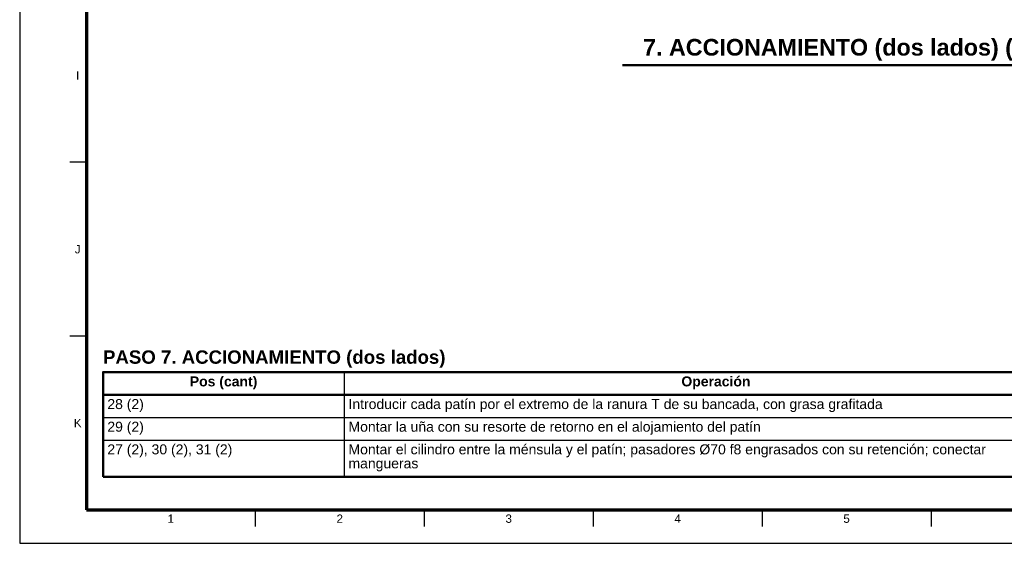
# Model space of a CAD drawing. Header units: millimetres. Extents: x 0 to 841, y 0 to 594.
# Tile 1 of 31: x 0 to 295, y 0 to 157. Entities that reach past the tile are written whole.
import ezdxf
from ezdxf.enums import TextEntityAlignment as Align

# ---------------------------------------------------------------- set-up
doc = ezdxf.new("R2010")
doc.units = ezdxf.units.MM
for name, color, linetype, lineweight in [('FINA', 7, 'CONTINUOUS', 25), ('MARCO', 7, 'CONTINUOUS', 70), ('TXT', 7, 'CONTINUOUS', 25), ('VIS', 7, 'CONTINUOUS', 50)]:
    doc.layers.add(name, color=color, linetype=linetype, lineweight=lineweight)
doc.styles.add('STD', font='LiberationSans-Regular.ttf')
doc.styles.add('STDB', font='LiberationSans-Bold.ttf')

msp = doc.modelspace()

# ---------------------------------------------------------------- linework, layer by layer
at = {"layer": 'FINA'}
for p, q in [((20, 114.36), (15, 114.36)), ((20, 62.18), (15, 62.18)), ((97.35, 51.4), (97.35, 20)), ((25, 44.6), (646, 44.6)), ((25, 37.8), (646, 37.8)), ((25, 31), (646, 31)), ((70.69, 10), (70.69, 5)), ((121.38, 10), (121.38, 5)), ((172.06, 10), (172.06, 5)), ((222.75, 10), (222.75, 5)), ((273.44, 10), (273.44, 5))]:
    msp.add_line(p, q, dxfattribs=at)
msp.add_lwpolyline([(0, 0), (841, 0), (841, 594), (0, 594)], close=True, dxfattribs=at)
at = {"layer": 'MARCO'}
msp.add_lwpolyline([(20, 10), (831, 10), (831, 584), (20, 584)], close=True, dxfattribs=at)
at = {"layer": 'VIS'}
for p, q in [((180.86, 143.49), (507.13, 143.49)), ((25, 51.4), (25, 20)), ((25, 20), (646, 20))]:
    msp.add_line(p, q, dxfattribs=at)
msp.add_lwpolyline([(25, 44.6), (646, 44.6), (646, 51.4), (25, 51.4)], close=True, dxfattribs=at)

# ---------------------------------------------------------------- texts
at = {"layer": 'TXT', "style": 'STDB'}
msp.add_text('7. ACCIONAMIENTO (dos lados) (piezas del paso en trazo grueso; lo ya montado en trazo fino)', height=5, dxfattribs=at).set_placement((344, 144.89), align=Align.BOTTOM_CENTER)
at = {"layer": 'TXT'}
for s, height, style, p in [('I', 2.5, 'STD', (17.4, 140.45)), ('J', 2.5, 'STD', (17.4, 88.27)), ('Pos (cant)', 3, 'STDB', (61.17, 48.6)), ('Operación', 3, 'STDB', (208.89, 48.6)), ('K', 2.5, 'STD', (17.4, 36.09)), ('1', 2.5, 'STD', (45.34, 7.4)), ('2', 2.5, 'STD', (96.03, 7.4)), ('3', 2.5, 'STD', (146.72, 7.4)), ('4', 2.5, 'STD', (197.41, 7.4)), ('5', 2.5, 'STD', (248.09, 7.4))]:
    msp.add_text(s, height=height, dxfattribs=dict(at, style=style)).set_placement(p, align=Align.MIDDLE_CENTER)
at = {"layer": 'TXT', "style": 'STDB'}
msp.add_text('PASO 7. ACCIONAMIENTO (dos lados)', height=4, dxfattribs=at).set_placement((25, 57.9), align=Align.TOP_LEFT)
at = {"layer": 'TXT', "style": 'STD'}
for s, p in [('28 (2)', (26.3, 41.8)), ('Introducir cada patín por el extremo de la ranura T de su bancada, con grasa grafitada', (98.65, 41.8)), ('29 (2)', (26.3, 35)), ('Montar la uña con su resorte de retorno en el alojamiento del patín', (98.65, 35)), ('27 (2), 30 (2), 31 (2)', (26.3, 28.2)), ('Montar el cilindro entre la ménsula y el patín; pasadores Ø70 f8 engrasados con su retención; conectar', (98.65, 28.2)), ('mangueras', (98.65, 24))]:
    msp.add_text(s, height=3, dxfattribs=at).set_placement(p, align=Align.MIDDLE_LEFT)

doc.saveas('drawing.dxf')
